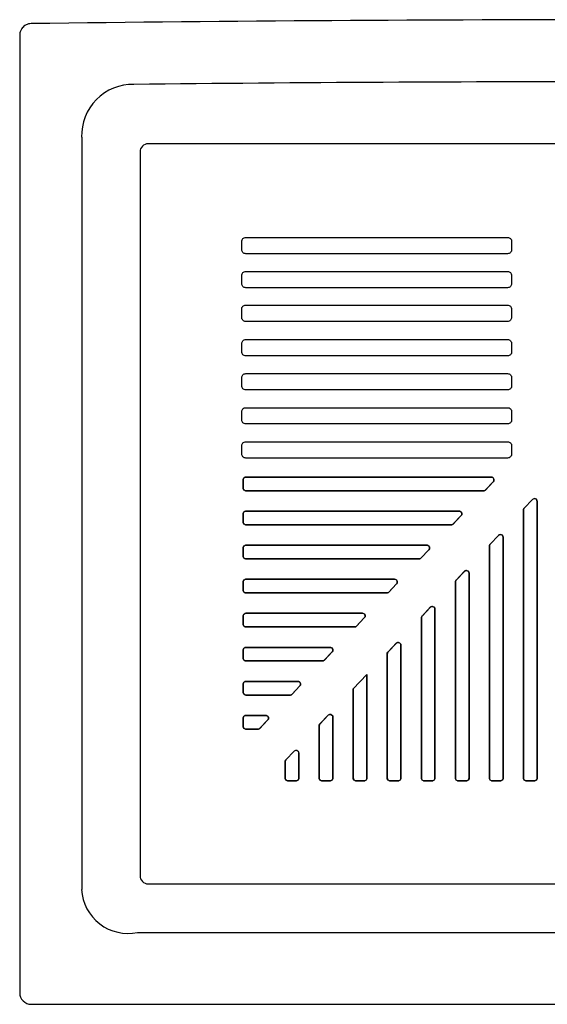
# Model space of a CAD drawing. Header units: millimetres. Extents: x -0.45 to 0.45, y -0.723 to 0.
# Tile 1 of 2: x -0.45 to -0.062, y -0.723 to 0. Entities that reach past the tile are written whole.
import ezdxf

# ---------------------------------------------------------------- set-up
doc = ezdxf.new("R2010")
doc.units = ezdxf.units.MM
doc.layers.add('BLOCKS', color=3, linetype='Continuous')

msp = doc.modelspace()

# ---------------------------------------------------------------- linework, layer by layer
at = {"layer": 'BLOCKS'}
for p, q in [((-0.40448, -0.0863), (-0.40448, -0.63878)), ((0.35563, -0.09109), (-0.35563, -0.09109)), ((-0.36163, -0.09709), (-0.36163, -0.62858)), ((-0.35563, -0.63458), (0.35563, -0.63458)), ((-0.36348, -0.67034), (0.37229, -0.67034))]:
    msp.add_line(p, q, dxfattribs=at)
msp.add_lwpolyline([(0.44161, -0.00289, 0.006542), (-0.44161, -0.00289), (-0.44255, -0.00295), (-0.44348, -0.00312), (-0.44442, -0.00341), (-0.44533, -0.0038), (-0.44585, -0.00408), (-0.4463, -0.00437), (-0.4469, -0.00482), (-0.44754, -0.00541), (-0.44791, -0.0058), (-0.44835, -0.00636), (-0.44877, -0.00698), (-0.44923, -0.00786), (-0.44946, -0.0084), (-0.44963, -0.00891), (-0.44982, -0.00963), (-0.44998, -0.01083), (-0.45, -0.01139), (-0.45, -0.7145, 0.414169), (-0.4415, -0.723), (-0.43995, -0.723), (0.43995, -0.723)], format="xyb", dxfattribs=at)
for points in [[(-0.36612, -0.0475), (-0.36613, -0.0475), (-0.36611, -0.0475, 0.000095)], [(-0.09169, -0.15989, -0.414214), (-0.08869, -0.16289), (-0.08869, -0.16885, -0.414214), (-0.09169, -0.17185), (-0.28389, -0.17185, -0.414214), (-0.28689, -0.16885), (-0.28689, -0.16289, -0.414214), (-0.28389, -0.15989)], [(-0.28389, -0.15989), (-0.09169, -0.15989, -0.414214), (-0.08869, -0.16289), (-0.08869, -0.16885, -0.414214), (-0.09169, -0.17185), (-0.28389, -0.17185, -0.414214), (-0.28689, -0.16885), (-0.28689, -0.16289, -0.414214)], [(-0.09171, -0.18485, -0.414214), (-0.08871, -0.18785), (-0.08871, -0.19382, -0.414214), (-0.09171, -0.19682), (-0.2839, -0.19682, -0.414214), (-0.2869, -0.19382), (-0.2869, -0.18785, -0.414214), (-0.2839, -0.18485)], [(-0.09177, -0.2096, -0.414214), (-0.08877, -0.2126), (-0.08877, -0.21856, -0.414214), (-0.09177, -0.22156), (-0.28397, -0.22156, -0.414214), (-0.28697, -0.21856), (-0.28697, -0.2126, -0.414214), (-0.28397, -0.2096)], [(-0.28397, -0.2096), (-0.09177, -0.2096, -0.414214), (-0.08877, -0.2126), (-0.08877, -0.21856, -0.414214), (-0.09177, -0.22156), (-0.28397, -0.22156, -0.414214), (-0.28697, -0.21856), (-0.28697, -0.2126, -0.414214)], [(-0.09169, -0.23489, -0.414214), (-0.08869, -0.23789), (-0.08869, -0.24385, -0.414214), (-0.09169, -0.24685), (-0.28389, -0.24685, -0.414214), (-0.28689, -0.24385), (-0.28689, -0.23789, -0.414214), (-0.28389, -0.23489)], [(-0.28389, -0.23489), (-0.09169, -0.23489, -0.414214), (-0.08869, -0.23789), (-0.08869, -0.24385, -0.414214), (-0.09169, -0.24685), (-0.28389, -0.24685, -0.414214), (-0.28689, -0.24385), (-0.28689, -0.23789, -0.414214)], [(-0.09169, -0.25989, -0.414214), (-0.08869, -0.26289), (-0.08869, -0.26885, -0.414214), (-0.09169, -0.27185), (-0.28389, -0.27185, -0.414214), (-0.28689, -0.26885), (-0.28689, -0.26289, -0.414214), (-0.28389, -0.25989)], [(-0.28389, -0.25989), (-0.09169, -0.25989, -0.414214), (-0.08869, -0.26289), (-0.08869, -0.26885, -0.414214), (-0.09169, -0.27185), (-0.28389, -0.27185, -0.414214), (-0.28689, -0.26885), (-0.28689, -0.26289, -0.414214)], [(-0.09169, -0.28489, -0.414214), (-0.08869, -0.28789), (-0.08869, -0.29385, -0.414214), (-0.09169, -0.29685), (-0.28389, -0.29685, -0.414214), (-0.28689, -0.29385), (-0.28689, -0.28789, -0.414214), (-0.28389, -0.28489)], [(-0.28389, -0.28489), (-0.09169, -0.28489, -0.414214), (-0.08869, -0.28789), (-0.08869, -0.29385, -0.414214), (-0.09169, -0.29685), (-0.28389, -0.29685, -0.414214), (-0.28689, -0.29385), (-0.28689, -0.28789, -0.414214)], [(-0.09169, -0.30989, -0.414214), (-0.08869, -0.31289), (-0.08869, -0.31885, -0.414214), (-0.09169, -0.32185), (-0.28389, -0.32185, -0.414214), (-0.28689, -0.31885), (-0.28689, -0.31289, -0.414214), (-0.28389, -0.30989)], [(-0.28389, -0.30989), (-0.09169, -0.30989, -0.414214), (-0.08869, -0.31289), (-0.08869, -0.31885, -0.414214), (-0.09169, -0.32185), (-0.28389, -0.32185, -0.414214), (-0.28689, -0.31885), (-0.28689, -0.31289, -0.414214)]]:
    msp.add_lwpolyline(points, format="xyb", close=True, dxfattribs=at)
for points in [[(-0.10328, -0.33589), (-0.1023, -0.33635), (-0.10168, -0.33736), (-0.10172, -0.33854), (-0.10223, -0.33926), (-0.10822, -0.3456), (-0.109, -0.34589), (-0.28428, -0.34589), (-0.28527, -0.34536), (-0.2858, -0.34437), (-0.2858, -0.33741), (-0.28527, -0.33642), (-0.28428, -0.33589)], [(-0.10223, -0.33926), (-0.10189, -0.33879), (-0.10171, -0.33824), (-0.10169, -0.33766), (-0.10184, -0.3371), (-0.10214, -0.3366), (-0.10258, -0.33622), (-0.1031, -0.33597), (-0.10368, -0.33589), (-0.2838, -0.33589), (-0.28419, -0.33593), (-0.28457, -0.33604), (-0.28491, -0.33623), (-0.28522, -0.33647), (-0.28546, -0.33678), (-0.28565, -0.33712), (-0.28576, -0.3375), (-0.2858, -0.33789), (-0.2858, -0.34389), (-0.28576, -0.34428), (-0.28565, -0.34465), (-0.28546, -0.345), (-0.28522, -0.3453), (-0.28491, -0.34555), (-0.28457, -0.34574), (-0.28419, -0.34585), (-0.2838, -0.34589), (-0.10936, -0.34589), (-0.10915, -0.34588), (-0.10895, -0.34585), (-0.10876, -0.3458), (-0.10857, -0.34573), (-0.10838, -0.34564), (-0.10821, -0.34553), (-0.10805, -0.3454), (-0.10791, -0.34526)], [(-0.07214, -0.35163), (-0.07096, -0.35191), (-0.07013, -0.3528), (-0.07, -0.3537), (-0.07, -0.55735), (-0.07053, -0.55834), (-0.07152, -0.55887), (-0.07848, -0.55887), (-0.07947, -0.55834), (-0.08, -0.55735), (-0.08, -0.35961), (-0.07968, -0.3589), (-0.07318, -0.35203)], [(-0.07, -0.3537), (-0.07009, -0.35311), (-0.07034, -0.35257), (-0.07075, -0.35214), (-0.07126, -0.35184), (-0.07184, -0.3517), (-0.07243, -0.35174), (-0.07299, -0.35196), (-0.07345, -0.35232), (-0.07945, -0.35866), (-0.07958, -0.3588), (-0.07969, -0.35896), (-0.07978, -0.35912), (-0.07986, -0.35929), (-0.07992, -0.35947), (-0.07996, -0.35966), (-0.07999, -0.35984), (-0.08, -0.36003), (-0.08, -0.55687), (-0.07996, -0.55726), (-0.07985, -0.55763), (-0.07966, -0.55798), (-0.07941, -0.55828), (-0.07911, -0.55853), (-0.07877, -0.55871), (-0.07839, -0.55883), (-0.078, -0.55887), (-0.072, -0.55887), (-0.07161, -0.55883), (-0.07123, -0.55871), (-0.07089, -0.55853), (-0.07059, -0.55828), (-0.07034, -0.55798), (-0.07015, -0.55763), (-0.07004, -0.55726), (-0.07, -0.55687)], [(-0.12695, -0.36089), (-0.12597, -0.36135), (-0.12535, -0.36236), (-0.12538, -0.36354), (-0.12589, -0.36426), (-0.13189, -0.3706), (-0.13267, -0.37089), (-0.28428, -0.37089), (-0.28527, -0.37036), (-0.2858, -0.36937), (-0.2858, -0.36241), (-0.28527, -0.36142), (-0.28428, -0.36089)], [(-0.12589, -0.36426), (-0.12556, -0.36379), (-0.12538, -0.36324), (-0.12536, -0.36266), (-0.12551, -0.3621), (-0.12581, -0.3616), (-0.12624, -0.36122), (-0.12677, -0.36097), (-0.12734, -0.36089), (-0.2838, -0.36089), (-0.28419, -0.36093), (-0.28457, -0.36104), (-0.28491, -0.36123), (-0.28522, -0.36147), (-0.28546, -0.36178), (-0.28565, -0.36212), (-0.28576, -0.3625), (-0.2858, -0.36289), (-0.2858, -0.36889), (-0.28576, -0.36928), (-0.28565, -0.36965), (-0.28546, -0.37), (-0.28522, -0.3703), (-0.28491, -0.37055), (-0.28457, -0.37074), (-0.28419, -0.37085), (-0.2838, -0.37089), (-0.13302, -0.37089), (-0.13282, -0.37088), (-0.13262, -0.37085), (-0.13242, -0.3708), (-0.13223, -0.37073), (-0.13205, -0.37064), (-0.13188, -0.37053), (-0.13172, -0.3704), (-0.13157, -0.37026)], [(-0.09714, -0.37804), (-0.09596, -0.37832), (-0.09513, -0.37921), (-0.095, -0.3801), (-0.095, -0.55735), (-0.09553, -0.55834), (-0.09652, -0.55887), (-0.10348, -0.55887), (-0.10447, -0.55834), (-0.105, -0.55735), (-0.105, -0.38601), (-0.10468, -0.38531), (-0.09818, -0.37844)], [(-0.095, -0.3801), (-0.09509, -0.37952), (-0.09534, -0.37898), (-0.09575, -0.37855), (-0.09626, -0.37825), (-0.09684, -0.37811), (-0.09743, -0.37815), (-0.09799, -0.37836), (-0.09845, -0.37873), (-0.10445, -0.38507), (-0.10458, -0.38521), (-0.10469, -0.38537), (-0.10478, -0.38553), (-0.10486, -0.3857), (-0.10492, -0.38588), (-0.10496, -0.38607), (-0.10499, -0.38625), (-0.105, -0.38644), (-0.105, -0.55687), (-0.10496, -0.55726), (-0.10485, -0.55763), (-0.10466, -0.55798), (-0.10441, -0.55828), (-0.10411, -0.55853), (-0.10377, -0.55871), (-0.10339, -0.55883), (-0.103, -0.55887), (-0.097, -0.55887), (-0.09661, -0.55883), (-0.09623, -0.55871), (-0.09589, -0.55853), (-0.09559, -0.55828), (-0.09534, -0.55798), (-0.09515, -0.55763), (-0.09504, -0.55726), (-0.095, -0.55687)], [(-0.15062, -0.38589), (-0.14964, -0.38635), (-0.14901, -0.38736), (-0.14905, -0.38854), (-0.14956, -0.38926), (-0.15555, -0.3956), (-0.15634, -0.39589), (-0.28428, -0.39589), (-0.28527, -0.39536), (-0.2858, -0.39437), (-0.2858, -0.38741), (-0.28527, -0.38642), (-0.28428, -0.38589)], [(-0.14956, -0.38926), (-0.14922, -0.38879), (-0.14904, -0.38824), (-0.14902, -0.38766), (-0.14917, -0.3871), (-0.14948, -0.3866), (-0.14991, -0.38622), (-0.15044, -0.38597), (-0.15101, -0.38589), (-0.2838, -0.38589), (-0.28419, -0.38593), (-0.28457, -0.38604), (-0.28491, -0.38623), (-0.28522, -0.38647), (-0.28546, -0.38678), (-0.28565, -0.38712), (-0.28576, -0.3875), (-0.2858, -0.38789), (-0.2858, -0.39389), (-0.28576, -0.39428), (-0.28565, -0.39465), (-0.28546, -0.395), (-0.28522, -0.3953), (-0.28491, -0.39555), (-0.28457, -0.39574), (-0.28419, -0.39585), (-0.2838, -0.39589), (-0.15669, -0.39589), (-0.15649, -0.39588), (-0.15629, -0.39585), (-0.15609, -0.3958), (-0.1559, -0.39573), (-0.15572, -0.39564), (-0.15555, -0.39553), (-0.15539, -0.3954), (-0.15524, -0.39526)], [(-0.12, -0.55735), (-0.12053, -0.55834), (-0.12152, -0.55887), (-0.12848, -0.55887), (-0.12947, -0.55834), (-0.13, -0.55735), (-0.13, -0.41242), (-0.12968, -0.41171), (-0.12318, -0.40485), (-0.12214, -0.40445), (-0.12096, -0.40473), (-0.12013, -0.40562), (-0.12, -0.40651)], [(-0.12, -0.40651), (-0.12009, -0.40593), (-0.12034, -0.40539), (-0.12075, -0.40495), (-0.12126, -0.40466), (-0.12184, -0.40452), (-0.12243, -0.40456), (-0.12299, -0.40477), (-0.12345, -0.40514), (-0.12945, -0.41148), (-0.12958, -0.41162), (-0.12969, -0.41177), (-0.12978, -0.41194), (-0.12986, -0.41211), (-0.12992, -0.41229), (-0.12996, -0.41247), (-0.12999, -0.41266), (-0.13, -0.41285), (-0.13, -0.55687), (-0.12996, -0.55726), (-0.12985, -0.55763), (-0.12966, -0.55798), (-0.12941, -0.55828), (-0.12911, -0.55853), (-0.12877, -0.55871), (-0.12839, -0.55883), (-0.128, -0.55887), (-0.122, -0.55887), (-0.12161, -0.55883), (-0.12123, -0.55871), (-0.12089, -0.55853), (-0.12059, -0.55828), (-0.12034, -0.55798), (-0.12015, -0.55763), (-0.12004, -0.55726), (-0.12, -0.55687)], [(-0.17428, -0.41089), (-0.1733, -0.41135), (-0.17268, -0.41236), (-0.17272, -0.41354), (-0.17323, -0.41426), (-0.17922, -0.4206), (-0.18, -0.42089), (-0.28428, -0.42089), (-0.28527, -0.42036), (-0.2858, -0.41937), (-0.2858, -0.41241), (-0.28527, -0.41142), (-0.28428, -0.41089)], [(-0.17323, -0.41426), (-0.17289, -0.41379), (-0.17271, -0.41324), (-0.17269, -0.41266), (-0.17284, -0.4121), (-0.17314, -0.4116), (-0.17358, -0.41122), (-0.1741, -0.41097), (-0.17468, -0.41089), (-0.2838, -0.41089), (-0.28419, -0.41093), (-0.28457, -0.41104), (-0.28491, -0.41123), (-0.28522, -0.41147), (-0.28546, -0.41178), (-0.28565, -0.41212), (-0.28576, -0.4125), (-0.2858, -0.41289), (-0.2858, -0.41889), (-0.28576, -0.41928), (-0.28565, -0.41965), (-0.28546, -0.42), (-0.28522, -0.4203), (-0.28491, -0.42055), (-0.28457, -0.42074), (-0.28419, -0.42085), (-0.2838, -0.42089), (-0.18036, -0.42089), (-0.18015, -0.42088), (-0.17995, -0.42085), (-0.17976, -0.4208), (-0.17957, -0.42073), (-0.17938, -0.42064), (-0.17921, -0.42053), (-0.17905, -0.4204), (-0.17891, -0.42026)], [(-0.145, -0.55735), (-0.14553, -0.55834), (-0.14652, -0.55887), (-0.15348, -0.55887), (-0.15447, -0.55834), (-0.155, -0.55735), (-0.155, -0.43883), (-0.15468, -0.43812), (-0.14818, -0.43125), (-0.14714, -0.43086), (-0.14596, -0.43113), (-0.14513, -0.43203), (-0.145, -0.43292)], [(-0.145, -0.43292), (-0.14509, -0.43233), (-0.14534, -0.4318), (-0.14575, -0.43136), (-0.14626, -0.43106), (-0.14684, -0.43093), (-0.14743, -0.43097), (-0.14799, -0.43118), (-0.14845, -0.43155), (-0.15445, -0.43788), (-0.15458, -0.43803), (-0.15469, -0.43818), (-0.15478, -0.43835), (-0.15486, -0.43852), (-0.15492, -0.4387), (-0.15496, -0.43888), (-0.15499, -0.43907), (-0.155, -0.43926), (-0.155, -0.55687), (-0.15496, -0.55726), (-0.15485, -0.55763), (-0.15466, -0.55798), (-0.15441, -0.55828), (-0.15411, -0.55853), (-0.15377, -0.55871), (-0.15339, -0.55883), (-0.153, -0.55887), (-0.147, -0.55887), (-0.14661, -0.55883), (-0.14623, -0.55871), (-0.14589, -0.55853), (-0.14559, -0.55828), (-0.14534, -0.55798), (-0.14515, -0.55763), (-0.14504, -0.55726), (-0.145, -0.55687)], [(-0.19795, -0.43589), (-0.19697, -0.43635), (-0.19635, -0.43736), (-0.19638, -0.43854), (-0.19689, -0.43926), (-0.20289, -0.4456), (-0.20367, -0.44589), (-0.28428, -0.44589), (-0.28527, -0.44536), (-0.2858, -0.44437), (-0.2858, -0.43741), (-0.28527, -0.43642), (-0.28428, -0.43589)], [(-0.19689, -0.43926), (-0.19656, -0.43879), (-0.19638, -0.43824), (-0.19636, -0.43766), (-0.19651, -0.4371), (-0.19681, -0.4366), (-0.19724, -0.43622), (-0.19777, -0.43597), (-0.19834, -0.43589), (-0.2838, -0.43589), (-0.28419, -0.43593), (-0.28457, -0.43604), (-0.28491, -0.43623), (-0.28522, -0.43647), (-0.28546, -0.43678), (-0.28565, -0.43712), (-0.28576, -0.4375), (-0.2858, -0.43789), (-0.2858, -0.44389), (-0.28576, -0.44428), (-0.28565, -0.44465), (-0.28546, -0.445), (-0.28522, -0.4453), (-0.28491, -0.44555), (-0.28457, -0.44574), (-0.28419, -0.44585), (-0.2838, -0.44589), (-0.20402, -0.44589), (-0.20382, -0.44588), (-0.20362, -0.44585), (-0.20342, -0.4458), (-0.20323, -0.44573), (-0.20305, -0.44564), (-0.20288, -0.44553), (-0.20272, -0.4454), (-0.20257, -0.44526)], [(-0.22162, -0.46089), (-0.22064, -0.46135), (-0.22001, -0.46236), (-0.22005, -0.46354), (-0.22056, -0.46426), (-0.22655, -0.4706), (-0.22734, -0.47089), (-0.28428, -0.47089), (-0.28527, -0.47036), (-0.2858, -0.46937), (-0.2858, -0.46241), (-0.28527, -0.46142), (-0.28428, -0.46089)], [(-0.22004, -0.46324), (-0.22002, -0.46266), (-0.22017, -0.4621), (-0.22048, -0.4616), (-0.22091, -0.46122), (-0.22144, -0.46097), (-0.22201, -0.46089), (-0.2838, -0.46089), (-0.28419, -0.46093), (-0.28457, -0.46104), (-0.28491, -0.46123), (-0.28522, -0.46147), (-0.28546, -0.46178), (-0.28565, -0.46212), (-0.28576, -0.4625), (-0.2858, -0.46289), (-0.2858, -0.46889), (-0.28576, -0.46928), (-0.28565, -0.46965), (-0.28546, -0.47), (-0.28522, -0.4703), (-0.28491, -0.47055), (-0.28457, -0.47074), (-0.28419, -0.47085), (-0.2838, -0.47089), (-0.22769, -0.47089), (-0.22749, -0.47088), (-0.22729, -0.47085), (-0.22709, -0.4708), (-0.2269, -0.47073), (-0.22672, -0.47064), (-0.22655, -0.47053), (-0.22639, -0.4704), (-0.22624, -0.47026), (-0.22056, -0.46426), (-0.22022, -0.46379)], [(-0.17, -0.55735), (-0.17053, -0.55834), (-0.17152, -0.55887), (-0.17848, -0.55887), (-0.17947, -0.55834), (-0.18, -0.55735), (-0.18, -0.46524), (-0.17968, -0.46453), (-0.17318, -0.45766), (-0.17214, -0.45727), (-0.17096, -0.45754), (-0.17013, -0.45844), (-0.17, -0.45933)], [(-0.17, -0.45933), (-0.17009, -0.45874), (-0.17034, -0.45821), (-0.17075, -0.45777), (-0.17126, -0.45747), (-0.17184, -0.45734), (-0.17243, -0.45738), (-0.17299, -0.45759), (-0.17345, -0.45796), (-0.17945, -0.46429), (-0.17958, -0.46444), (-0.17969, -0.46459), (-0.17978, -0.46476), (-0.17986, -0.46493), (-0.17992, -0.46511), (-0.17996, -0.46529), (-0.17999, -0.46548), (-0.18, -0.46567), (-0.18, -0.55687), (-0.17996, -0.55726), (-0.17985, -0.55763), (-0.17966, -0.55798), (-0.17941, -0.55828), (-0.17911, -0.55853), (-0.17877, -0.55871), (-0.17839, -0.55883), (-0.178, -0.55887), (-0.172, -0.55887), (-0.17161, -0.55883), (-0.17123, -0.55871), (-0.17089, -0.55853), (-0.17059, -0.55828), (-0.17034, -0.55798), (-0.17015, -0.55763), (-0.17004, -0.55726), (-0.17, -0.55687)], [(-0.195, -0.48072), (-0.195, -0.55735), (-0.19553, -0.55834), (-0.19652, -0.55887), (-0.20348, -0.55887), (-0.20447, -0.55834), (-0.205, -0.55735), (-0.205, -0.49128)], [(-0.195, -0.48072), (-0.205, -0.49128), (-0.205, -0.55687), (-0.20496, -0.55726), (-0.20485, -0.55763), (-0.20466, -0.55798), (-0.20441, -0.55828), (-0.20411, -0.55853), (-0.20377, -0.55871), (-0.20339, -0.55883), (-0.203, -0.55887), (-0.197, -0.55887), (-0.19661, -0.55883), (-0.19623, -0.55871), (-0.19589, -0.55853), (-0.19559, -0.55828), (-0.19534, -0.55798), (-0.19515, -0.55763), (-0.19504, -0.55726), (-0.195, -0.55687)], [(-0.24528, -0.48589), (-0.2443, -0.48635), (-0.24368, -0.48736), (-0.24372, -0.48854), (-0.24423, -0.48926), (-0.25022, -0.4956), (-0.251, -0.49589), (-0.28428, -0.49589), (-0.28527, -0.49536), (-0.2858, -0.49437), (-0.2858, -0.48741), (-0.28527, -0.48642), (-0.28428, -0.48589)], [(-0.24371, -0.48824), (-0.24369, -0.48766), (-0.24384, -0.4871), (-0.24414, -0.4866), (-0.24458, -0.48622), (-0.2451, -0.48597), (-0.24568, -0.48589), (-0.2838, -0.48589), (-0.28419, -0.48593), (-0.28457, -0.48604), (-0.28491, -0.48623), (-0.28522, -0.48647), (-0.28546, -0.48678), (-0.28565, -0.48712), (-0.28576, -0.4875), (-0.2858, -0.48789), (-0.2858, -0.49389), (-0.28576, -0.49428), (-0.28565, -0.49465), (-0.28546, -0.495), (-0.28522, -0.4953), (-0.28491, -0.49555), (-0.28457, -0.49574), (-0.28419, -0.49585), (-0.2838, -0.49589), (-0.25136, -0.49589), (-0.25115, -0.49588), (-0.25095, -0.49585), (-0.25076, -0.4958), (-0.25057, -0.49573), (-0.25038, -0.49564), (-0.25021, -0.49553), (-0.25005, -0.4954), (-0.24991, -0.49526), (-0.24423, -0.48926), (-0.24389, -0.48879)], [(-0.27389, -0.5206), (-0.27467, -0.52089), (-0.28428, -0.52089), (-0.28527, -0.52036), (-0.2858, -0.51937), (-0.2858, -0.51241), (-0.28527, -0.51142), (-0.28428, -0.51089), (-0.26895, -0.51089), (-0.26797, -0.51135), (-0.26735, -0.51236), (-0.26738, -0.51354), (-0.26789, -0.51426)], [(-0.26789, -0.51426), (-0.26756, -0.51379), (-0.26738, -0.51324), (-0.26736, -0.51266), (-0.26751, -0.5121), (-0.26781, -0.5116), (-0.26824, -0.51122), (-0.26877, -0.51097), (-0.26934, -0.51089), (-0.2838, -0.51089), (-0.28419, -0.51093), (-0.28457, -0.51104), (-0.28491, -0.51123), (-0.28522, -0.51147), (-0.28546, -0.51178), (-0.28565, -0.51212), (-0.28576, -0.5125), (-0.2858, -0.51289), (-0.2858, -0.51889), (-0.28576, -0.51928), (-0.28565, -0.51965), (-0.28546, -0.52), (-0.28522, -0.5203), (-0.28491, -0.52055), (-0.28457, -0.52074), (-0.28419, -0.52085), (-0.2838, -0.52089), (-0.27502, -0.52089), (-0.27482, -0.52088), (-0.27462, -0.52085), (-0.27442, -0.5208), (-0.27423, -0.52073), (-0.27405, -0.52064), (-0.27388, -0.52053), (-0.27372, -0.5204), (-0.27357, -0.52026)], [(-0.22096, -0.51036), (-0.22013, -0.51125), (-0.22, -0.51215), (-0.22, -0.55735), (-0.22053, -0.55834), (-0.22152, -0.55887), (-0.22848, -0.55887), (-0.22947, -0.55834), (-0.23, -0.55735), (-0.23, -0.51806), (-0.22968, -0.51735), (-0.22318, -0.51048), (-0.22214, -0.51008)], [(-0.22, -0.51215), (-0.22009, -0.51156), (-0.22034, -0.51102), (-0.22075, -0.51059), (-0.22126, -0.51029), (-0.22184, -0.51015), (-0.22243, -0.51019), (-0.22299, -0.51041), (-0.22345, -0.51077), (-0.22945, -0.51711), (-0.22958, -0.51725), (-0.22969, -0.51741), (-0.22978, -0.51757), (-0.22986, -0.51774), (-0.22992, -0.51792), (-0.22996, -0.51811), (-0.22999, -0.5183), (-0.23, -0.51848), (-0.23, -0.55687), (-0.22996, -0.55726), (-0.22985, -0.55763), (-0.22966, -0.55798), (-0.22941, -0.55828), (-0.22911, -0.55853), (-0.22877, -0.55871), (-0.22839, -0.55883), (-0.228, -0.55887), (-0.222, -0.55887), (-0.22161, -0.55883), (-0.22123, -0.55871), (-0.22089, -0.55853), (-0.22059, -0.55828), (-0.22034, -0.55798), (-0.22015, -0.55763), (-0.22004, -0.55726), (-0.22, -0.55687)], [(-0.24596, -0.53677), (-0.24513, -0.53766), (-0.245, -0.53855), (-0.245, -0.55735), (-0.24553, -0.55834), (-0.24652, -0.55887), (-0.25348, -0.55887), (-0.25447, -0.55834), (-0.255, -0.55735), (-0.255, -0.54447), (-0.25468, -0.54376), (-0.24818, -0.53689), (-0.24714, -0.53649)], [(-0.245, -0.53855), (-0.24509, -0.53797), (-0.24534, -0.53743), (-0.24575, -0.537), (-0.24626, -0.5367), (-0.24684, -0.53656), (-0.24743, -0.5366), (-0.24799, -0.53681), (-0.24845, -0.53718), (-0.25445, -0.54352), (-0.25458, -0.54366), (-0.25469, -0.54382), (-0.25478, -0.54398), (-0.25486, -0.54415), (-0.25492, -0.54433), (-0.25496, -0.54452), (-0.25499, -0.5447), (-0.255, -0.54489), (-0.255, -0.55687), (-0.25496, -0.55726), (-0.25485, -0.55763), (-0.25466, -0.55798), (-0.25441, -0.55828), (-0.25411, -0.55853), (-0.25377, -0.55871), (-0.25339, -0.55883), (-0.253, -0.55887), (-0.247, -0.55887), (-0.24661, -0.55883), (-0.24623, -0.55871), (-0.24589, -0.55853), (-0.24559, -0.55828), (-0.24534, -0.55798), (-0.24515, -0.55763), (-0.24504, -0.55726), (-0.245, -0.55687)]]:
    msp.add_lwpolyline(points, close=True, dxfattribs=at)
for centre, radius, start, end in [((-0.36688, -0.08512), 0.03762, 88.85117, 181.77197), ((0, -33.7515), 33.70598, 89.377625, 90.622351), ((-0.35563, -0.09709), 0.006, 90, 180), ((-0.35563, -0.62858), 0.006, 180, 270), ((-0.37032, -0.63681), 0.03422, 183.29387, 281.51985)]:
    msp.add_arc(centre, radius, start, end, dxfattribs=at)

doc.saveas('drawing.dxf')
